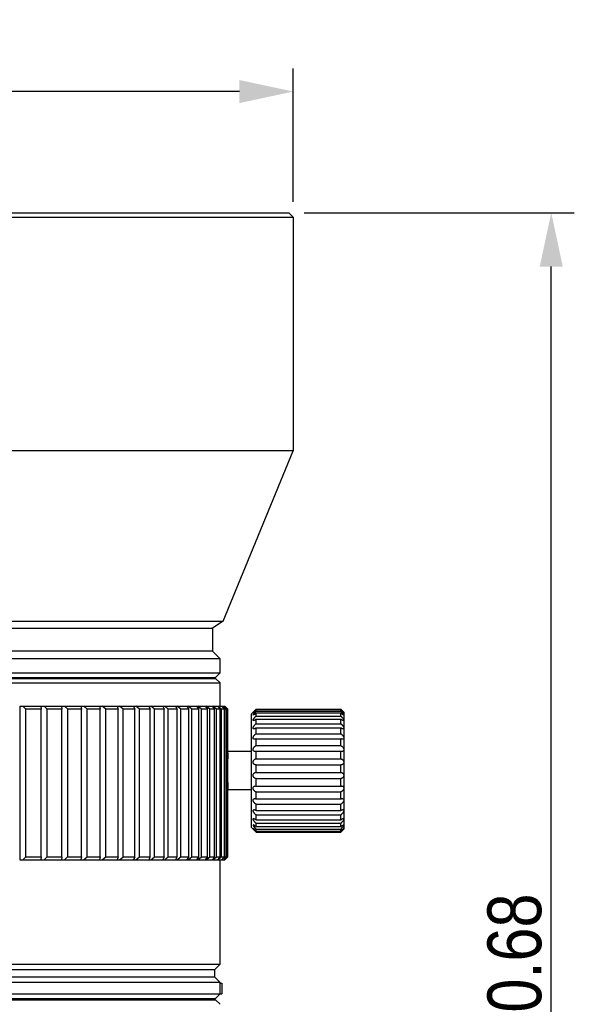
# Model space of a CAD drawing. Header units: millimetres. Extents: x 1698 to 1911, y 150 to 275.
# Tile 13 of 16: x 1747 to 1783, y 211 to 275. Entities that reach past the tile are written whole.
import ezdxf

# ---------------------------------------------------------------- set-up
doc = ezdxf.new("R2010")
doc.units = ezdxf.units.MM
doc.header["$LTSCALE"] = 23.1
doc.header["$PDMODE"] = 3
doc.header["$PDSIZE"] = 8
doc.layers.get('0').update_dxf_attribs({"linetype": 'CONTINUOUS'})
doc.layers.get('Defpoints').update_dxf_attribs({"linetype": 'CONTINUOUS'})
doc.layers.add('02___PRT_ALL_AXES', color=7, linetype='CONTINUOUS')
doc.styles.get("Standard").update_dxf_attribs({"font": 'txt', "width": 0.85})
doc.dimstyles.get("Standard").update_dxf_attribs({"dimtxt": 3.5, "dimasz": 3.5, "dimexe": 1.5, "dimexo": 1, "dimtad": 1, "dimtoh": 1, "dimdsep": 46, "dimtxsty": 'Standard', "dimblk": '_FILLED', "dimcen": 0.09, "dimclrd": 3, "dimclre": 3, "dimclrt": 2, "dimazin": 2, "dimtp": 0.01, "dimtm": 0.01, "dimtfac": 1, "dimtofl": 0, "dimtmove": 0, "dimatfit": 3, "dimldrblk": '_FILLED', "dimfxl": 0, "dimtolj": 1, "dimarcsym": 0})

# ---------------------------------------------------------------- blocks, each defined once
blk = doc.blocks.new('_FILLED')
at = {"color": 0, "linetype": 'ByBlock'}
blk.add_solid([(0, 0), (-1, 0.214), (-1, -0.214)], dxfattribs=at)
blk = doc.blocks.new('*D20')
at = {"color": 3, "lineweight": -2}
for p, q in [((1704.553, 263.192), (1704.553, 271.868)), ((1764.553, 263.192), (1764.553, 271.868)), ((1761.053, 270.368), (1708.053, 270.368))]:
    blk.add_line(p, q, dxfattribs=at)
at = {"layer": 'Defpoints', "color": 0}
for p in [(1704.553, 270.368), (1704.553, 262.192), (1764.553, 262.192)]:
    blk.add_point(p, dxfattribs=at)
at = {"color": 3, "lineweight": -2, "xscale": 3.5, "yscale": 3.5, "zscale": 3.5, "rotation": 180}
blk.add_blockref('_FILLED', (1704.553, 270.368), dxfattribs=at)
at = {"color": 3, "lineweight": -2, "xscale": 3.5, "yscale": 3.5, "zscale": 3.5}
blk.add_blockref('_FILLED', (1764.553, 270.368), dxfattribs=at)
at = {"color": 2, "insert": (1732.618, 272.743), "char_height": 3.5, "attachment_point": 5}
blk.add_mtext('\\A1;{\\fISOCPEUR|b0|i0|c0|p34;%%C}60', dxfattribs=at)
blk = doc.blocks.new('*D23')
at = {"color": 3, "lineweight": -2}
for p, q in [((1765.253, 262.492), (1782.826, 262.492)), ((1781.326, 165.312), (1781.326, 258.992)), ((1756.053, 161.812), (1782.826, 161.812))]:
    blk.add_line(p, q, dxfattribs=at)
at = {"layer": 'Defpoints', "color": 0}
for p in [(1764.253, 262.492), (1781.326, 262.492), (1755.053, 161.812)]:
    blk.add_point(p, dxfattribs=at)
at = {"color": 3, "lineweight": -2, "xscale": 3.5, "yscale": 3.5, "zscale": 3.5}
for p, rotation in [((1781.326, 262.492), 90), ((1781.326, 161.812), 270)]:
    blk.add_blockref('_FILLED', p, dxfattribs=dict(at, rotation=rotation))
at = {"color": 2, "insert": (1778.951, 212.152), "char_height": 3.5, "attachment_point": 5, "rotation": 90}
blk.add_mtext('\\A1;100.68', dxfattribs=at)

msp = doc.modelspace()

# ---------------------------------------------------------------- linework, layer by layer
at = {"color": 7, "linetype": 'Continuous'}
for p, q in [((1704.853, 262.492), (1764.253, 262.492)), ((1764.253, 262.492), (1764.553, 262.192)), ((1704.553, 262.192), (1764.553, 262.192)), ((1764.553, 262.192), (1764.553, 247.002)), ((1764.553, 247.002), (1704.553, 247.002)), ((1759.993, 235.944), (1764.553, 247.002)), ((1709.113, 235.944), (1759.993, 235.944)), ((1759.993, 235.944), (1759.302, 235.482)), ((1709.804, 235.482), (1759.302, 235.482)), ((1759.302, 235.482), (1759.302, 233.982)), ((1759.302, 233.982), (1709.804, 233.982)), ((1759.802, 233.482), (1759.302, 233.982)), ((1759.802, 233.482), (1709.304, 233.482)), ((1759.802, 232.582), (1759.802, 233.482)), ((1709.304, 232.582), (1759.802, 232.582)), ((1759.802, 232.582), (1759.502, 232.282)), ((1709.304, 231.922), (1759.802, 231.922)), ((1709.604, 232.282), (1759.502, 232.282)), ((1709.604, 232.222), (1759.502, 232.222)), ((1757.223, 232.222), (1757.223, 232.282)), ((1759.502, 232.222), (1759.802, 231.922)), ((1759.802, 230.422), (1759.802, 231.922)), ((1760.302, 230.222), (1760.103, 230.422)), ((1760.302, 227.447), (1760.302, 230.222)), ((1761.837, 229.922), (1762.12, 230.205)), ((1761.837, 222.522), (1761.837, 229.922)), ((1767.837, 230.022), (1767.654, 230.205)), ((1760.295, 227.282), (1760.299, 227.383)), ((1760.299, 227.383), (1760.302, 227.447)), ((1760.302, 224.996), (1760.297, 225.111)), ((1760.302, 220.622), (1760.302, 224.996)), ((1761.837, 222.522), (1762.137, 222.222)), ((1767.837, 222.422), (1767.637, 222.222)), ((1759.803, 213.651), (1759.803, 220.422)), ((1760.302, 220.622), (1760.103, 220.422)), ((1709.303, 213.651), (1759.803, 213.651)), ((1759.803, 213.651), (1759.453, 213.301)), ((1759.453, 212.802), (1759.453, 213.301)), ((1759.453, 212.802), (1710.103, 212.802)), ((1759.803, 212.452), (1759.453, 212.802)), ((1759.803, 212.452), (1709.303, 212.452)), ((1759.802, 211.702), (1759.802, 212.402)), ((1759.802, 212.402), (1759.903, 212.402)), ((1759.803, 212.402), (1759.803, 212.452)), ((1759.903, 212.402), (1759.903, 211.702)), ((1709.303, 211.702), (1759.903, 211.702)), ((1709.603, 211.402), (1759.503, 211.402)), ((1709.603, 211.332), (1759.503, 211.332)), ((1756.628, 211.332), (1756.628, 211.402)), ((1759.803, 211.702), (1759.503, 211.402)), ((1759.503, 211.332), (1759.803, 211.032))]:
    msp.add_line(p, q, dxfattribs=at)
at = {"color": 2, "linetype": 'Continuous'}
for p, q in [((1760.295, 227.303), (1760.29, 227.176)), ((1760.299, 227.383), (1760.295, 227.303)), ((1760.303, 227.472), (1760.302, 227.447)), ((1760.276, 226.65), (1760.274, 226.525)), ((1760.279, 226.787), (1760.276, 226.65)), ((1760.282, 226.916), (1760.279, 226.787)), ((1760.285, 227.037), (1760.282, 226.916)), ((1760.29, 227.176), (1760.285, 227.037)), ((1760.274, 226.525), (1760.273, 226.395)), ((1760.273, 226.395), (1760.273, 226.27)), ((1760.273, 226.27), (1760.273, 226.147)), ((1760.273, 226.147), (1760.273, 226.021)), ((1760.273, 226.021), (1760.275, 225.893)), ((1760.275, 225.893), (1760.277, 225.767)), ((1760.277, 225.767), (1760.279, 225.641)), ((1760.279, 225.641), (1760.282, 225.515)), ((1760.282, 225.515), (1760.286, 225.399)), ((1760.286, 225.399), (1760.29, 225.275)), ((1760.29, 225.275), (1760.292, 225.219)), ((1760.292, 225.219), (1760.297, 225.111)), ((1760.297, 225.102), (1760.299, 225.063)), ((1760.302, 224.996), (1760.303, 224.972))]:
    msp.add_line(p, q, dxfattribs=at)
at = {"color": 7, "linetype": 'Continuous'}
for points in [[(1710.103, 213.301), (1758.083, 213.301), (1759.003, 213.301)], [(1759.003, 213.301), (1759.199, 213.301), (1759.453, 213.301)]]:
    msp.add_lwpolyline(points, dxfattribs=at)
at = {"layer": '02___PRT_ALL_AXES', "color": 7, "linetype": 'Continuous'}
for p, q in [((1746.765, 230.422), (1746.765, 220.422)), ((1746.765, 230.422), (1760.103, 230.422)), ((1747.168, 230.222), (1746.967, 230.422)), ((1747.168, 220.622), (1747.168, 230.222)), ((1748.147, 230.222), (1747.168, 230.222)), ((1748.142, 230.422), (1748.147, 230.222)), ((1748.147, 220.622), (1748.147, 230.222)), ((1748.552, 230.222), (1748.345, 230.422)), ((1748.552, 220.622), (1748.552, 230.222)), ((1749.493, 230.222), (1748.552, 230.222)), ((1749.473, 230.422), (1749.493, 230.222)), ((1749.493, 220.622), (1749.493, 230.222)), ((1749.882, 230.222), (1749.668, 230.422)), ((1749.882, 220.622), (1749.882, 230.222)), ((1750.781, 230.222), (1749.882, 230.222)), ((1750.746, 230.422), (1750.781, 230.222)), ((1750.781, 220.622), (1750.781, 230.222)), ((1751.151, 230.222), (1750.931, 230.422)), ((1751.151, 220.622), (1751.151, 230.222)), ((1752.004, 230.222), (1751.151, 230.222)), ((1751.955, 230.422), (1752.004, 230.222)), ((1752.004, 220.622), (1752.004, 230.222)), ((1752.354, 230.222), (1752.13, 230.422)), ((1752.354, 220.622), (1752.354, 230.222)), ((1753.159, 230.222), (1752.354, 230.222)), ((1753.096, 230.422), (1753.159, 230.222)), ((1753.159, 220.622), (1753.159, 230.222)), ((1753.487, 230.222), (1753.26, 230.422)), ((1753.487, 220.622), (1753.487, 230.222)), ((1754.24, 230.222), (1753.487, 230.222)), ((1754.163, 230.422), (1754.24, 230.222)), ((1754.24, 220.622), (1754.24, 230.222)), ((1754.546, 230.222), (1754.316, 230.422)), ((1754.546, 220.622), (1754.546, 230.222)), ((1755.243, 230.222), (1754.546, 230.222)), ((1755.152, 230.422), (1755.243, 230.222)), ((1755.243, 220.622), (1755.243, 230.222)), ((1755.525, 220.622), (1755.525, 230.222)), ((1756.165, 230.222), (1755.525, 230.222)), ((1756.061, 230.422), (1756.13, 230.288)), ((1756.13, 230.288), (1756.165, 230.222)), ((1756.165, 220.622), (1756.165, 230.222)), ((1756.422, 230.222), (1756.19, 230.422)), ((1756.422, 220.622), (1756.422, 230.222)), ((1757.001, 230.222), (1756.422, 230.222)), ((1756.884, 230.422), (1757.001, 230.222)), ((1757.232, 230.222), (1757, 230.422)), ((1757.001, 220.622), (1757.001, 230.222)), ((1757.232, 220.622), (1757.232, 230.222)), ((1757.749, 230.222), (1757.232, 230.222)), ((1757.749, 220.622), (1757.749, 230.222)), ((1757.953, 220.622), (1757.953, 230.222)), ((1758.405, 230.222), (1757.953, 230.222)), ((1758.264, 230.422), (1758.405, 230.222)), ((1758.582, 230.222), (1758.353, 230.422)), ((1758.405, 220.622), (1758.405, 230.222)), ((1758.582, 220.622), (1758.582, 230.222)), ((1758.967, 230.222), (1758.582, 230.222)), ((1758.815, 230.422), (1758.967, 230.222)), ((1759.116, 230.222), (1758.889, 230.422)), ((1758.967, 220.622), (1758.967, 230.222)), ((1759.116, 220.622), (1759.116, 230.222)), ((1759.433, 230.222), (1759.116, 230.222)), ((1759.27, 230.422), (1759.433, 230.222)), ((1759.552, 230.222), (1759.33, 230.422)), ((1759.433, 220.622), (1759.433, 230.222)), ((1759.552, 220.622), (1759.552, 230.222)), ((1759.801, 230.222), (1759.552, 230.222)), ((1759.627, 230.422), (1759.801, 230.222)), ((1759.891, 230.222), (1759.673, 230.422)), ((1759.801, 220.622), (1759.801, 230.222)), ((1759.886, 230.422), (1760.069, 230.222)), ((1759.891, 220.622), (1759.891, 230.222)), ((1760.069, 230.222), (1759.891, 230.222)), ((1760.129, 230.222), (1759.916, 230.422)), ((1760.045, 230.422), (1760.236, 230.222)), ((1760.266, 230.222), (1760.06, 230.422)), ((1760.069, 220.622), (1760.069, 230.222)), ((1760.129, 220.622), (1760.129, 230.222)), ((1760.236, 230.222), (1760.129, 230.222)), ((1760.236, 220.622), (1760.236, 230.222)), ((1760.266, 220.622), (1760.266, 230.222)), ((1760.302, 230.222), (1760.266, 230.222)), ((1762.137, 230.22), (1762.137, 230.222)), ((1762.137, 230.222), (1767.637, 230.222)), ((1762.137, 230.22), (1767.637, 230.22)), ((1762.137, 230.093), (1762.137, 230.188)), ((1762.137, 230.188), (1767.637, 230.188)), ((1762.137, 230.093), (1767.637, 230.093)), ((1762.137, 229.772), (1762.137, 229.973)), ((1762.137, 229.973), (1767.637, 229.973)), ((1767.637, 230.22), (1767.637, 230.222)), ((1767.658, 230.199), (1767.637, 230.22)), ((1767.637, 230.093), (1767.637, 230.188)), ((1767.696, 230.13), (1767.637, 230.188)), ((1767.637, 229.772), (1767.637, 229.973)), ((1767.837, 230.009), (1767.836, 230.009)), ((1767.837, 230.022), (1767.837, 222.422)), ((1762.137, 229.772), (1767.637, 229.772)), ((1762.137, 229.274), (1762.137, 229.571)), ((1762.137, 229.571), (1767.637, 229.571)), ((1762.137, 229.274), (1767.637, 229.274)), ((1767.637, 229.274), (1767.637, 229.571)), ((1762.137, 228.622), (1762.137, 229)), ((1762.137, 229), (1767.637, 229)), ((1762.137, 228.622), (1767.637, 228.622)), ((1767.637, 228.622), (1767.637, 229)), ((1762.137, 227.849), (1762.137, 228.29)), ((1762.137, 228.29), (1767.637, 228.29)), ((1767.637, 227.849), (1767.637, 228.29)), ((1761.837, 227.472), (1760.302, 227.472)), ((1762.137, 227.849), (1767.637, 227.849)), ((1762.137, 226.996), (1762.137, 227.477)), ((1762.137, 227.477), (1767.637, 227.477)), ((1767.637, 226.996), (1767.637, 227.477)), ((1762.137, 226.996), (1767.637, 226.996)), ((1762.137, 226.103), (1762.137, 226.6)), ((1762.137, 226.6), (1767.637, 226.6)), ((1767.637, 226.103), (1767.637, 226.6)), ((1762.126, 226.103), (1762.137, 226.103)), ((1762.137, 226.103), (1767.637, 226.103)), ((1767.637, 226.103), (1767.648, 226.103)), ((1762.137, 225.216), (1762.137, 225.704)), ((1762.137, 225.704), (1767.637, 225.704)), ((1767.637, 225.216), (1767.637, 225.704)), ((1761.837, 224.972), (1760.302, 224.972)), ((1762.137, 225.216), (1767.637, 225.216)), ((1762.137, 224.38), (1762.137, 224.835)), ((1762.137, 224.835), (1767.637, 224.835)), ((1767.637, 224.38), (1767.637, 224.835)), ((1762.137, 224.38), (1767.637, 224.38)), ((1762.137, 223.636), (1762.137, 224.035)), ((1762.137, 224.035), (1767.637, 224.035)), ((1767.637, 223.636), (1767.637, 224.035)), ((1762.137, 223.636), (1767.637, 223.636)), ((1762.137, 223.022), (1762.137, 223.344)), ((1762.137, 223.344), (1767.637, 223.344)), ((1762.137, 223.022), (1767.637, 223.022)), ((1762.137, 222.568), (1762.137, 222.798)), ((1762.137, 222.798), (1767.637, 222.798)), ((1767.637, 223.022), (1767.637, 223.344)), ((1767.637, 222.568), (1767.637, 222.798)), ((1762.137, 222.297), (1762.097, 222.335)), ((1767.637, 222.568), (1762.137, 222.568)), ((1762.137, 222.297), (1762.137, 222.423)), ((1762.137, 222.423), (1767.637, 222.423)), ((1762.137, 222.297), (1767.637, 222.297)), ((1762.137, 222.222), (1762.137, 222.239)), ((1762.137, 222.239), (1767.637, 222.239)), ((1762.137, 222.222), (1767.637, 222.222)), ((1767.637, 222.297), (1767.637, 222.423)), ((1767.637, 222.222), (1767.637, 222.239)), ((1746.765, 220.422), (1760.103, 220.422)), ((1747.168, 220.622), (1748.147, 220.622)), ((1748.147, 220.622), (1748.142, 220.422)), ((1748.345, 220.422), (1748.506, 220.577)), ((1748.506, 220.577), (1748.552, 220.622)), ((1748.552, 220.622), (1749.493, 220.622)), ((1749.493, 220.622), (1749.473, 220.422)), ((1749.668, 220.422), (1749.858, 220.599)), ((1749.858, 220.599), (1749.882, 220.622)), ((1749.882, 220.622), (1750.781, 220.622)), ((1750.781, 220.622), (1750.746, 220.422)), ((1750.931, 220.422), (1751.029, 220.51)), ((1751.029, 220.51), (1751.151, 220.622)), ((1751.151, 220.622), (1752.004, 220.622)), ((1752.004, 220.622), (1751.955, 220.422)), ((1752.13, 220.422), (1752.279, 220.555)), ((1752.279, 220.555), (1752.354, 220.622)), ((1752.354, 220.622), (1753.159, 220.622)), ((1753.159, 220.622), (1753.096, 220.422)), ((1753.26, 220.422), (1753.336, 220.488)), ((1753.336, 220.488), (1753.487, 220.622)), ((1753.487, 220.622), (1754.24, 220.622)), ((1754.214, 220.555), (1754.197, 220.51)), ((1754.24, 220.622), (1754.214, 220.555)), ((1754.316, 220.422), (1754.443, 220.532)), ((1754.443, 220.532), (1754.546, 220.622)), ((1754.546, 220.622), (1755.243, 220.622)), ((1755.172, 220.466), (1755.152, 220.422)), ((1755.203, 220.532), (1755.172, 220.466)), ((1755.233, 220.599), (1755.203, 220.532)), ((1755.243, 220.622), (1755.233, 220.599)), ((1755.294, 220.422), (1755.396, 220.51)), ((1755.396, 220.51), (1755.525, 220.622)), ((1755.525, 220.622), (1756.165, 220.622)), ((1756.153, 220.599), (1756.107, 220.51)), ((1756.165, 220.622), (1756.153, 220.599)), ((1756.19, 220.422), (1756.318, 220.532)), ((1756.318, 220.532), (1756.422, 220.622)), ((1756.422, 220.622), (1757.001, 220.622)), ((1756.936, 220.51), (1756.884, 220.422)), ((1756.988, 220.599), (1756.936, 220.51)), ((1757.001, 220.622), (1756.988, 220.599)), ((1757, 220.422), (1757.026, 220.444)), ((1757.026, 220.444), (1757.206, 220.599)), ((1757.206, 220.599), (1757.232, 220.622)), ((1757.232, 220.622), (1757.749, 220.622)), ((1757.749, 220.622), (1757.706, 220.555)), ((1757.722, 220.422), (1757.85, 220.532)), ((1757.85, 220.532), (1757.953, 220.622)), ((1757.953, 220.622), (1758.405, 220.622)), ((1758.311, 220.488), (1758.264, 220.422)), ((1758.389, 220.599), (1758.311, 220.488)), ((1758.353, 220.422), (1758.454, 220.51)), ((1758.405, 220.622), (1758.389, 220.599)), ((1758.454, 220.51), (1758.582, 220.622)), ((1758.582, 220.622), (1758.967, 220.622)), ((1758.866, 220.488), (1758.815, 220.422)), ((1758.967, 220.622), (1758.866, 220.488)), ((1758.889, 220.422), (1759.116, 220.622)), ((1759.116, 220.622), (1759.433, 220.622)), ((1759.33, 220.422), (1759.552, 220.622)), ((1759.433, 220.622), (1759.397, 220.577)), ((1759.552, 220.622), (1759.801, 220.622)), ((1759.762, 220.577), (1759.627, 220.422)), ((1759.673, 220.422), (1759.891, 220.622)), ((1759.801, 220.622), (1759.762, 220.577)), ((1759.987, 220.532), (1759.886, 220.422)), ((1759.891, 220.622), (1760.069, 220.622)), ((1759.916, 220.422), (1760.129, 220.622)), ((1760.069, 220.622), (1759.987, 220.532)), ((1760.215, 220.599), (1760.045, 220.422)), ((1760.06, 220.422), (1760.083, 220.444)), ((1760.083, 220.444), (1760.25, 220.606)), ((1760.129, 220.622), (1760.236, 220.622)), ((1760.236, 220.622), (1760.215, 220.599)), ((1760.25, 220.606), (1760.266, 220.622)), ((1760.266, 220.622), (1760.302, 220.622))]:
    msp.add_line(p, q, dxfattribs=at)
for points in [[(1755.525, 230.222), (1755.499, 230.244), (1755.294, 230.422)], [(1757.62, 230.422), (1757.735, 230.244), (1757.749, 230.222)], [(1757.953, 230.222), (1757.928, 230.244), (1757.722, 230.422)], [(1762.002, 230.083), (1761.99, 230.071), (1761.979, 230.059), (1761.97, 230.049), (1761.961, 230.04), (1761.954, 230.032), (1761.948, 230.025), (1761.944, 230.02), (1761.94, 230.015), (1761.938, 230.012), (1761.937, 230.01), (1761.937, 230.009), (1761.938, 230.009)], [(1761.947, 229.874), (1761.942, 229.866), (1761.939, 229.858), (1761.937, 229.852), (1761.937, 229.847)], [(1761.947, 229.838), (1761.942, 229.839), (1761.939, 229.84), (1761.937, 229.843), (1761.937, 229.847)], [(1761.938, 230.009), (1761.939, 230.009), (1761.942, 230.011), (1761.946, 230.013), (1761.951, 230.017), (1761.958, 230.023), (1761.966, 230.029), (1761.976, 230.037), (1761.987, 230.047), (1761.999, 230.057), (1762.013, 230.069), (1762.027, 230.083), (1762.06, 230.113)], [(1762.137, 230.093), (1762.116, 230.073), (1762.096, 230.053), (1762.078, 230.034), (1762.06, 230.015), (1762.043, 229.997), (1762.028, 229.98), (1762.013, 229.963), (1762, 229.948), (1761.988, 229.933), (1761.977, 229.919), (1761.967, 229.906), (1761.959, 229.894), (1761.952, 229.884), (1761.947, 229.874)], [(1762.137, 229.973), (1762.116, 229.954), (1762.097, 229.937), (1762.078, 229.921), (1762.06, 229.906), (1762.044, 229.893), (1762.028, 229.881), (1762.014, 229.871), (1762, 229.862), (1761.988, 229.855), (1761.977, 229.849), (1761.968, 229.844), (1761.959, 229.841), (1761.952, 229.839), (1761.947, 229.838)], [(1762.097, 230.18), (1762.045, 230.127), (1762.03, 230.112), (1762.002, 230.083)], [(1762.06, 230.113), (1762.078, 230.13), (1762.137, 230.188)], [(1762.137, 230.22), (1762.117, 230.2), (1762.097, 230.18)], [(1767.637, 230.093), (1767.658, 230.073), (1767.677, 230.053), (1767.696, 230.034), (1767.714, 230.015), (1767.731, 229.997), (1767.746, 229.98), (1767.761, 229.963), (1767.774, 229.948), (1767.786, 229.933), (1767.797, 229.919), (1767.806, 229.906), (1767.815, 229.894), (1767.822, 229.884), (1767.827, 229.874)], [(1767.827, 229.838), (1767.822, 229.839), (1767.815, 229.841), (1767.806, 229.844), (1767.797, 229.849), (1767.786, 229.855), (1767.774, 229.862), (1767.76, 229.871), (1767.746, 229.881), (1767.73, 229.893), (1767.714, 229.906), (1767.696, 229.921), (1767.677, 229.937), (1767.658, 229.954), (1767.637, 229.973)], [(1767.731, 230.125), (1767.677, 230.179), (1767.658, 230.199)], [(1767.827, 230.014), (1767.822, 230.018), (1767.815, 230.023), (1767.806, 230.03), (1767.797, 230.038), (1767.786, 230.048), (1767.774, 230.059), (1767.76, 230.07), (1767.746, 230.084), (1767.73, 230.098), (1767.714, 230.114), (1767.696, 230.13)], [(1767.827, 230.023), (1767.822, 230.03), (1767.815, 230.038), (1767.806, 230.047), (1767.797, 230.057), (1767.786, 230.068), (1767.774, 230.081), (1767.761, 230.095), (1767.731, 230.125)], [(1767.837, 230.009), (1767.836, 230.011), (1767.835, 230.014), (1767.832, 230.018), (1767.827, 230.023)], [(1767.836, 230.009), (1767.835, 230.009), (1767.832, 230.011), (1767.827, 230.014)], [(1767.827, 229.874), (1767.832, 229.866), (1767.835, 229.858), (1767.836, 229.852), (1767.837, 229.847)], [(1767.837, 229.847), (1767.836, 229.843), (1767.835, 229.84), (1767.832, 229.839), (1767.827, 229.838)], [(1761.966, 229.476), (1761.958, 229.476), (1761.951, 229.478), (1761.946, 229.482), (1761.942, 229.486), (1761.939, 229.492), (1761.937, 229.498), (1761.937, 229.506), (1761.938, 229.514), (1761.94, 229.523), (1761.944, 229.534), (1761.948, 229.545), (1761.954, 229.557), (1761.961, 229.571), (1761.97, 229.584), (1761.979, 229.599), (1761.99, 229.614), (1762.002, 229.63), (1762.015, 229.647), (1762.03, 229.664), (1762.045, 229.682), (1762.062, 229.7), (1762.079, 229.718), (1762.097, 229.736), (1762.117, 229.754), (1762.137, 229.772)], [(1761.993, 228.94), (1761.987, 228.941), (1761.976, 228.942), (1761.966, 228.945), (1761.958, 228.949), (1761.951, 228.955), (1761.946, 228.962), (1761.942, 228.969), (1761.939, 228.978), (1761.937, 228.988), (1761.937, 228.998), (1761.938, 229.009), (1761.94, 229.021), (1761.944, 229.033), (1761.948, 229.047), (1761.954, 229.061), (1761.961, 229.076), (1761.97, 229.091), (1761.979, 229.106), (1761.99, 229.123), (1762.002, 229.139), (1762.015, 229.156), (1762.03, 229.173), (1762.045, 229.191), (1762.062, 229.208), (1762.079, 229.225), (1762.097, 229.242), (1762.117, 229.258), (1762.137, 229.274)], [(1762.137, 229.571), (1762.116, 229.554), (1762.096, 229.539), (1762.078, 229.525), (1762.06, 229.513), (1762.043, 229.503), (1762.027, 229.495), (1762.013, 229.488), (1761.999, 229.483), (1761.987, 229.479), (1761.976, 229.477), (1761.966, 229.476)], [(1767.637, 229.772), (1767.658, 229.754), (1767.677, 229.735), (1767.696, 229.716), (1767.714, 229.698), (1767.731, 229.68), (1767.746, 229.662), (1767.761, 229.644), (1767.774, 229.627), (1767.786, 229.611), (1767.797, 229.595), (1767.806, 229.581), (1767.815, 229.567), (1767.822, 229.553), (1767.827, 229.541), (1767.832, 229.53), (1767.835, 229.52), (1767.836, 229.511), (1767.837, 229.503)], [(1767.808, 229.476), (1767.806, 229.476), (1767.797, 229.477), (1767.786, 229.479), (1767.774, 229.483), (1767.76, 229.489), (1767.746, 229.495), (1767.73, 229.504), (1767.714, 229.514), (1767.696, 229.525), (1767.677, 229.539), (1767.658, 229.554), (1767.637, 229.571)], [(1767.637, 229.274), (1767.658, 229.258), (1767.677, 229.241), (1767.696, 229.224), (1767.714, 229.206), (1767.731, 229.189), (1767.746, 229.171), (1767.761, 229.154), (1767.774, 229.136), (1767.786, 229.12), (1767.797, 229.103), (1767.806, 229.087), (1767.815, 229.071), (1767.822, 229.056), (1767.827, 229.042), (1767.832, 229.029), (1767.835, 229.017), (1767.836, 229.005), (1767.837, 228.995)], [(1767.837, 229.503), (1767.836, 229.496), (1767.835, 229.49), (1767.832, 229.485), (1767.827, 229.481), (1767.822, 229.478), (1767.815, 229.476), (1767.808, 229.476)], [(1762.029, 228.259), (1762.013, 228.26), (1761.999, 228.262), (1761.987, 228.266), (1761.976, 228.271), (1761.966, 228.278), (1761.958, 228.286), (1761.951, 228.294), (1761.946, 228.304), (1761.942, 228.315), (1761.939, 228.326), (1761.937, 228.338), (1761.937, 228.351), (1761.938, 228.364), (1761.94, 228.378), (1761.944, 228.392), (1761.948, 228.407), (1761.954, 228.422), (1761.961, 228.438), (1761.97, 228.453), (1761.979, 228.469), (1761.99, 228.486), (1762.002, 228.502), (1762.015, 228.518), (1762.03, 228.535), (1762.045, 228.551), (1762.062, 228.566), (1762.079, 228.581), (1762.097, 228.596), (1762.117, 228.609), (1762.137, 228.622)], [(1762.137, 229), (1762.116, 228.986), (1762.096, 228.974), (1762.078, 228.964), (1762.06, 228.956), (1762.043, 228.95), (1762.027, 228.945), (1762.013, 228.942), (1761.999, 228.941), (1761.993, 228.94)], [(1767.78, 228.94), (1767.774, 228.941), (1767.76, 228.942), (1767.746, 228.945), (1767.73, 228.95), (1767.714, 228.956), (1767.696, 228.964), (1767.677, 228.974), (1767.658, 228.986), (1767.637, 229)], [(1767.637, 228.622), (1767.658, 228.609), (1767.677, 228.595), (1767.696, 228.58), (1767.714, 228.565), (1767.731, 228.549), (1767.746, 228.533), (1767.761, 228.516), (1767.774, 228.499), (1767.786, 228.483), (1767.797, 228.466), (1767.806, 228.449), (1767.815, 228.433), (1767.822, 228.417), (1767.827, 228.402), (1767.832, 228.387), (1767.835, 228.373), (1767.836, 228.36), (1767.837, 228.347)], [(1767.837, 228.995), (1767.836, 228.985), (1767.835, 228.976), (1767.832, 228.968), (1767.827, 228.96), (1767.822, 228.954), (1767.815, 228.949), (1767.806, 228.945), (1767.797, 228.942), (1767.786, 228.941), (1767.78, 228.94)], [(1762.137, 228.29), (1762.116, 228.28), (1762.096, 228.272), (1762.078, 228.266), (1762.06, 228.262), (1762.043, 228.259), (1762.029, 228.259)], [(1767.745, 228.259), (1767.73, 228.259), (1767.714, 228.262), (1767.696, 228.266), (1767.677, 228.272), (1767.658, 228.28), (1767.637, 228.29)], [(1767.837, 228.347), (1767.836, 228.335), (1767.835, 228.324), (1767.832, 228.313), (1767.827, 228.302), (1767.822, 228.293), (1767.815, 228.284), (1767.806, 228.277), (1767.797, 228.271), (1767.786, 228.266), (1767.774, 228.262), (1767.76, 228.26), (1767.745, 228.259)], [(1762.069, 227.465), (1762.06, 227.465), (1762.043, 227.467), (1762.027, 227.47), (1762.013, 227.475), (1761.999, 227.481), (1761.987, 227.489), (1761.976, 227.498), (1761.966, 227.507), (1761.958, 227.518), (1761.951, 227.53), (1761.946, 227.542), (1761.942, 227.555), (1761.939, 227.569), (1761.937, 227.583), (1761.937, 227.597), (1761.938, 227.612), (1761.94, 227.626), (1761.944, 227.641), (1761.948, 227.657), (1761.954, 227.673), (1761.961, 227.688), (1761.97, 227.704), (1761.979, 227.72), (1761.99, 227.735), (1762.002, 227.75), (1762.015, 227.765), (1762.03, 227.78), (1762.045, 227.794), (1762.062, 227.807), (1762.079, 227.82), (1762.097, 227.831), (1762.117, 227.841), (1762.137, 227.849)], [(1762.137, 227.477), (1762.116, 227.471), (1762.096, 227.467), (1762.078, 227.465), (1762.069, 227.465)], [(1767.637, 227.849), (1767.658, 227.841), (1767.677, 227.83), (1767.696, 227.819), (1767.714, 227.806), (1767.731, 227.792), (1767.746, 227.778), (1767.761, 227.763), (1767.774, 227.748), (1767.786, 227.732), (1767.797, 227.716), (1767.806, 227.7), (1767.815, 227.684), (1767.822, 227.668), (1767.827, 227.652), (1767.832, 227.636), (1767.835, 227.621), (1767.836, 227.607), (1767.837, 227.593)], [(1767.705, 227.465), (1767.696, 227.465), (1767.677, 227.467), (1767.658, 227.471), (1767.637, 227.477)], [(1767.837, 227.593), (1767.836, 227.579), (1767.835, 227.566), (1767.832, 227.553), (1767.827, 227.54), (1767.822, 227.528), (1767.815, 227.517), (1767.806, 227.506), (1767.797, 227.497), (1767.786, 227.488), (1767.774, 227.481), (1767.76, 227.475), (1767.746, 227.47), (1767.73, 227.467), (1767.714, 227.465), (1767.705, 227.465)], [(1762.113, 226.598), (1762.096, 226.599), (1762.078, 226.602), (1762.06, 226.606), (1762.043, 226.612), (1762.027, 226.619), (1762.013, 226.628), (1761.999, 226.637), (1761.987, 226.648), (1761.976, 226.66), (1761.966, 226.673), (1761.958, 226.686), (1761.951, 226.7), (1761.946, 226.714), (1761.942, 226.729), (1761.939, 226.744), (1761.937, 226.759), (1761.937, 226.775), (1761.938, 226.79), (1761.94, 226.805), (1761.944, 226.82), (1761.948, 226.835), (1761.954, 226.851), (1761.961, 226.866), (1761.97, 226.88), (1761.979, 226.895), (1761.99, 226.909), (1762.002, 226.922), (1762.015, 226.935), (1762.03, 226.947), (1762.045, 226.958), (1762.062, 226.969), (1762.079, 226.978), (1762.097, 226.985), (1762.117, 226.991), (1762.137, 226.996)], [(1762.137, 226.6), (1762.116, 226.599), (1762.113, 226.598)], [(1767.637, 226.996), (1767.658, 226.991), (1767.677, 226.985), (1767.696, 226.977), (1767.714, 226.968), (1767.731, 226.957), (1767.746, 226.946), (1767.761, 226.933), (1767.774, 226.92), (1767.786, 226.906), (1767.797, 226.892), (1767.806, 226.877), (1767.815, 226.861), (1767.822, 226.846), (1767.827, 226.83), (1767.832, 226.815), (1767.835, 226.8), (1767.836, 226.784), (1767.837, 226.77)], [(1767.661, 226.598), (1767.658, 226.599), (1767.637, 226.6)], [(1767.837, 226.77), (1767.836, 226.755), (1767.835, 226.741), (1767.832, 226.726), (1767.827, 226.712), (1767.822, 226.698), (1767.815, 226.684), (1767.806, 226.671), (1767.797, 226.659), (1767.786, 226.647), (1767.774, 226.636), (1767.76, 226.627), (1767.746, 226.619), (1767.73, 226.612), (1767.714, 226.606), (1767.696, 226.602), (1767.677, 226.599), (1767.661, 226.598)], [(1762.137, 225.704), (1762.116, 225.708), (1762.096, 225.713), (1762.078, 225.719), (1762.06, 225.728), (1762.043, 225.737), (1762.027, 225.748), (1762.013, 225.76), (1761.999, 225.773), (1761.987, 225.786), (1761.976, 225.8), (1761.966, 225.815), (1761.958, 225.83), (1761.951, 225.846), (1761.946, 225.862), (1761.942, 225.877), (1761.939, 225.893), (1761.937, 225.909), (1761.937, 225.924), (1761.938, 225.939), (1761.94, 225.954), (1761.944, 225.968), (1761.948, 225.983), (1761.954, 225.997), (1761.961, 226.011), (1761.97, 226.024), (1761.979, 226.036), (1761.99, 226.048), (1762.002, 226.059), (1762.015, 226.069), (1762.03, 226.078), (1762.045, 226.086), (1762.062, 226.092), (1762.079, 226.098), (1762.097, 226.101), (1762.117, 226.103), (1762.126, 226.103)], [(1767.648, 226.103), (1767.658, 226.103), (1767.677, 226.101), (1767.696, 226.097), (1767.714, 226.092), (1767.731, 226.085), (1767.746, 226.077), (1767.761, 226.067), (1767.774, 226.057), (1767.786, 226.046), (1767.797, 226.033), (1767.806, 226.02), (1767.815, 226.007), (1767.822, 225.993), (1767.827, 225.978), (1767.832, 225.964), (1767.835, 225.949), (1767.836, 225.934), (1767.837, 225.919)], [(1767.837, 225.919), (1767.836, 225.904), (1767.835, 225.889), (1767.832, 225.874), (1767.827, 225.859), (1767.822, 225.843), (1767.815, 225.828), (1767.806, 225.813), (1767.797, 225.799), (1767.786, 225.785), (1767.774, 225.771), (1767.76, 225.759), (1767.746, 225.747), (1767.73, 225.737), (1767.714, 225.727), (1767.696, 225.719), (1767.677, 225.713), (1767.658, 225.708), (1767.637, 225.704)], [(1762.137, 224.835), (1762.116, 224.842), (1762.096, 224.852), (1762.078, 224.862), (1762.06, 224.874), (1762.043, 224.887), (1762.027, 224.901), (1762.013, 224.915), (1761.999, 224.93), (1761.987, 224.946), (1761.976, 224.962), (1761.966, 224.978), (1761.958, 224.994), (1761.951, 225.011), (1761.946, 225.027), (1761.942, 225.043), (1761.939, 225.059), (1761.937, 225.074), (1761.937, 225.089), (1761.938, 225.103), (1761.94, 225.116), (1761.944, 225.13), (1761.948, 225.142), (1761.954, 225.155), (1761.961, 225.166), (1761.97, 225.177), (1761.979, 225.187), (1761.99, 225.196), (1762.002, 225.204), (1762.015, 225.21), (1762.03, 225.216), (1762.045, 225.22), (1762.062, 225.223), (1762.079, 225.224), (1762.082, 225.224)], [(1762.082, 225.224), (1762.097, 225.223), (1762.117, 225.221), (1762.137, 225.216)], [(1767.637, 225.216), (1767.658, 225.221), (1767.677, 225.223), (1767.692, 225.224)], [(1767.837, 225.084), (1767.836, 225.07), (1767.835, 225.055), (1767.832, 225.04), (1767.827, 225.024), (1767.822, 225.008), (1767.815, 224.992), (1767.806, 224.976), (1767.797, 224.96), (1767.786, 224.944), (1767.774, 224.929), (1767.76, 224.914), (1767.746, 224.9), (1767.73, 224.886), (1767.714, 224.874), (1767.696, 224.862), (1767.677, 224.851), (1767.658, 224.842), (1767.637, 224.835)], [(1767.692, 225.224), (1767.696, 225.224), (1767.714, 225.223), (1767.731, 225.22), (1767.746, 225.215), (1767.761, 225.209), (1767.774, 225.202), (1767.786, 225.194), (1767.797, 225.185), (1767.806, 225.174), (1767.815, 225.163), (1767.822, 225.151), (1767.827, 225.138), (1767.832, 225.125), (1767.835, 225.112), (1767.836, 225.098), (1767.837, 225.084)], [(1762.137, 224.035), (1762.116, 224.046), (1762.096, 224.059), (1762.078, 224.073), (1762.06, 224.088), (1762.043, 224.103), (1762.027, 224.119), (1762.013, 224.136), (1761.999, 224.153), (1761.987, 224.17), (1761.976, 224.186), (1761.966, 224.203), (1761.958, 224.22), (1761.951, 224.236), (1761.946, 224.252), (1761.942, 224.268), (1761.939, 224.282), (1761.937, 224.296), (1761.937, 224.31), (1761.938, 224.322), (1761.94, 224.334), (1761.944, 224.345), (1761.948, 224.356), (1761.954, 224.366), (1761.961, 224.375), (1761.97, 224.383), (1761.979, 224.389), (1761.99, 224.395), (1762.002, 224.399), (1762.015, 224.403), (1762.03, 224.404), (1762.04, 224.405)], [(1762.04, 224.405), (1762.045, 224.405), (1762.062, 224.403), (1762.079, 224.4), (1762.097, 224.395), (1762.117, 224.389), (1762.137, 224.38)], [(1767.637, 224.38), (1767.658, 224.389), (1767.677, 224.396), (1767.696, 224.401), (1767.714, 224.404), (1767.731, 224.405), (1767.734, 224.405)], [(1767.837, 224.306), (1767.836, 224.293), (1767.835, 224.279), (1767.832, 224.264), (1767.827, 224.249), (1767.822, 224.234), (1767.815, 224.218), (1767.806, 224.201), (1767.797, 224.184), (1767.786, 224.168), (1767.774, 224.151), (1767.76, 224.135), (1767.746, 224.119), (1767.73, 224.103), (1767.714, 224.088), (1767.696, 224.073), (1767.677, 224.059), (1767.658, 224.046), (1767.637, 224.035)], [(1767.734, 224.405), (1767.746, 224.404), (1767.761, 224.402), (1767.774, 224.399), (1767.786, 224.394), (1767.797, 224.388), (1767.806, 224.381), (1767.815, 224.372), (1767.822, 224.363), (1767.827, 224.353), (1767.832, 224.342), (1767.835, 224.33), (1767.836, 224.318), (1767.837, 224.306)], [(1762.137, 223.344), (1762.116, 223.359), (1762.096, 223.375), (1762.078, 223.392), (1762.06, 223.409), (1762.043, 223.426), (1762.027, 223.444), (1762.013, 223.461), (1761.999, 223.479), (1761.987, 223.496), (1761.976, 223.513), (1761.966, 223.53), (1761.958, 223.546), (1761.951, 223.561), (1761.946, 223.576), (1761.942, 223.59), (1761.939, 223.603), (1761.937, 223.616), (1761.937, 223.627), (1761.938, 223.637), (1761.94, 223.647), (1761.944, 223.655), (1761.948, 223.663), (1761.954, 223.67), (1761.961, 223.676), (1761.97, 223.68), (1761.979, 223.684), (1761.99, 223.686), (1762.003, 223.687)], [(1762.003, 223.687), (1762.015, 223.686), (1762.03, 223.684), (1762.045, 223.68), (1762.062, 223.675), (1762.079, 223.668), (1762.097, 223.659), (1762.117, 223.648), (1762.137, 223.636)], [(1767.637, 223.636), (1767.658, 223.649), (1767.677, 223.66), (1767.696, 223.669), (1767.714, 223.676), (1767.731, 223.681), (1767.746, 223.684), (1767.761, 223.686), (1767.771, 223.687)], [(1767.837, 223.623), (1767.836, 223.612), (1767.835, 223.6), (1767.832, 223.587), (1767.827, 223.574), (1767.822, 223.559), (1767.815, 223.544), (1767.806, 223.528), (1767.797, 223.511), (1767.786, 223.494), (1767.774, 223.477), (1767.76, 223.46), (1767.746, 223.443), (1767.73, 223.426), (1767.714, 223.409), (1767.696, 223.392), (1767.677, 223.375), (1767.658, 223.359), (1767.637, 223.344)], [(1767.771, 223.687), (1767.774, 223.687), (1767.786, 223.686), (1767.797, 223.683), (1767.806, 223.679), (1767.815, 223.674), (1767.822, 223.668), (1767.827, 223.661), (1767.832, 223.653), (1767.835, 223.644), (1767.836, 223.634), (1767.837, 223.623)], [(1762.137, 222.798), (1762.116, 222.816), (1762.096, 222.834), (1762.078, 222.853), (1762.06, 222.871), (1762.043, 222.889), (1762.027, 222.907), (1762.013, 222.925), (1761.999, 222.943), (1761.987, 222.959), (1761.976, 222.976), (1761.966, 222.991), (1761.958, 223.006), (1761.951, 223.02), (1761.946, 223.033), (1761.942, 223.045), (1761.939, 223.056), (1761.937, 223.065), (1761.937, 223.074), (1761.938, 223.082), (1761.94, 223.088), (1761.944, 223.094), (1761.948, 223.099), (1761.954, 223.102), (1761.961, 223.105), (1761.97, 223.106), (1761.973, 223.106)], [(1761.973, 223.106), (1761.979, 223.105), (1761.99, 223.104), (1762.002, 223.101), (1762.015, 223.097), (1762.03, 223.091), (1762.045, 223.083), (1762.062, 223.074), (1762.079, 223.064), (1762.097, 223.051), (1762.117, 223.037), (1762.137, 223.022)], [(1767.637, 223.022), (1767.658, 223.038), (1767.677, 223.052), (1767.696, 223.065), (1767.714, 223.075), (1767.731, 223.084), (1767.746, 223.092), (1767.761, 223.097), (1767.774, 223.102), (1767.786, 223.104), (1767.797, 223.106), (1767.801, 223.106)], [(1767.837, 223.071), (1767.836, 223.063), (1767.835, 223.053), (1767.832, 223.042), (1767.827, 223.03), (1767.822, 223.018), (1767.815, 223.004), (1767.806, 222.989), (1767.797, 222.974), (1767.786, 222.958), (1767.774, 222.941), (1767.76, 222.924), (1767.746, 222.906), (1767.73, 222.889), (1767.714, 222.871), (1767.696, 222.852), (1767.677, 222.834), (1767.658, 222.816), (1767.637, 222.798)], [(1767.801, 223.106), (1767.806, 223.105), (1767.815, 223.104), (1767.822, 223.101), (1767.827, 223.097), (1767.832, 223.092), (1767.835, 223.086), (1767.836, 223.079), (1767.837, 223.071)], [(1761.951, 222.691), (1761.948, 222.691), (1761.944, 222.69), (1761.94, 222.687), (1761.938, 222.684), (1761.937, 222.679), (1761.937, 222.673), (1761.939, 222.667), (1761.942, 222.658), (1761.946, 222.649), (1761.951, 222.639), (1761.958, 222.627), (1761.966, 222.614), (1761.976, 222.601), (1761.987, 222.586), (1761.999, 222.571), (1762.013, 222.554), (1762.027, 222.537), (1762.043, 222.519), (1762.06, 222.501), (1762.078, 222.482), (1762.096, 222.463), (1762.116, 222.443), (1762.137, 222.423)], [(1761.939, 222.463), (1761.938, 222.463), (1761.937, 222.462), (1761.937, 222.459), (1761.939, 222.456), (1761.942, 222.451), (1761.946, 222.445), (1761.951, 222.437), (1761.958, 222.429), (1761.966, 222.419), (1761.976, 222.408), (1761.987, 222.395), (1761.999, 222.382), (1762.013, 222.367), (1762.027, 222.352), (1762.043, 222.335), (1762.096, 222.28)], [(1762.097, 222.335), (1762.079, 222.352), (1762.062, 222.369), (1762.045, 222.383), (1762.03, 222.397), (1762.015, 222.409), (1762.002, 222.42), (1761.99, 222.43), (1761.979, 222.439), (1761.97, 222.446), (1761.961, 222.452), (1761.954, 222.456), (1761.948, 222.46), (1761.944, 222.462), (1761.94, 222.463), (1761.939, 222.463)], [(1762.137, 222.568), (1762.117, 222.586), (1762.097, 222.602), (1762.079, 222.618), (1762.062, 222.631), (1762.045, 222.644), (1762.03, 222.654), (1762.015, 222.664), (1762.002, 222.672), (1761.99, 222.678), (1761.979, 222.683), (1761.97, 222.687), (1761.961, 222.69), (1761.954, 222.691), (1761.951, 222.691)], [(1762.096, 222.28), (1762.116, 222.26), (1762.137, 222.239)], [(1767.637, 222.568), (1767.658, 222.586), (1767.677, 222.603), (1767.696, 222.619), (1767.714, 222.633), (1767.731, 222.645), (1767.746, 222.656), (1767.761, 222.665), (1767.774, 222.673), (1767.786, 222.679), (1767.797, 222.684), (1767.806, 222.688), (1767.815, 222.69), (1767.822, 222.691), (1767.823, 222.691)], [(1767.832, 222.657), (1767.827, 222.647), (1767.822, 222.637), (1767.815, 222.625), (1767.806, 222.613), (1767.797, 222.599), (1767.786, 222.585), (1767.774, 222.569), (1767.76, 222.553), (1767.746, 222.536), (1767.73, 222.519), (1767.714, 222.501), (1767.696, 222.482), (1767.677, 222.463), (1767.658, 222.443), (1767.637, 222.423)], [(1767.637, 222.297), (1767.677, 222.336), (1767.696, 222.354), (1767.714, 222.37), (1767.731, 222.385), (1767.746, 222.399), (1767.761, 222.411), (1767.774, 222.422), (1767.786, 222.432), (1767.797, 222.44), (1767.806, 222.447), (1767.815, 222.453), (1767.822, 222.458)], [(1767.73, 222.334), (1767.677, 222.28), (1767.658, 222.26), (1767.637, 222.239)], [(1767.815, 222.427), (1767.806, 222.417), (1767.797, 222.406), (1767.786, 222.394), (1767.774, 222.381), (1767.76, 222.366), (1767.746, 222.351), (1767.73, 222.334)], [(1767.837, 222.461), (1767.836, 222.459), (1767.835, 222.455), (1767.832, 222.45), (1767.827, 222.444), (1767.822, 222.436), (1767.815, 222.427)], [(1767.822, 222.458), (1767.827, 222.461), (1767.832, 222.463), (1767.835, 222.463)], [(1767.823, 222.691), (1767.827, 222.691), (1767.832, 222.689), (1767.835, 222.686), (1767.836, 222.682), (1767.837, 222.677)], [(1767.837, 222.677), (1767.836, 222.672), (1767.835, 222.665), (1767.832, 222.657)], [(1767.835, 222.463), (1767.836, 222.463), (1767.837, 222.461)], [(1746.967, 220.422), (1746.989, 220.444), (1747.168, 220.622)], [(1754.197, 220.51), (1754.171, 220.444), (1754.163, 220.422)], [(1756.107, 220.51), (1756.072, 220.444), (1756.061, 220.422)], [(1757.706, 220.555), (1757.634, 220.444), (1757.62, 220.422)], [(1759.397, 220.577), (1759.288, 220.444), (1759.27, 220.422)]]:
    msp.add_lwpolyline(points, dxfattribs=at)

# ---------------------------------------------------------------- dimensions: what is measured, and where the dimension line sits
dim = msp.add_linear_dim(base=(1704.553, 270.368), p1=(1764.553, 262.192), p2=(1704.553, 262.192), text='{\\fISOCPEUR|b0|i0|c0|p34;%%C}<>', dimstyle='Standard')
dim.commit()
dim.dimension.update_dxf_attribs({"geometry": '*D20', "text_midpoint": (1732.618, 270.368), "dimtype": 160})
dim = msp.add_linear_dim(base=(1781.326, 262.492), p1=(1755.053, 161.812), p2=(1764.253, 262.492), angle=270, dimstyle='Standard')
dim.commit()
dim.dimension.update_dxf_attribs({"geometry": '*D23', "text_midpoint": (1778.951, 212.152)})

doc.saveas('drawing.dxf')
